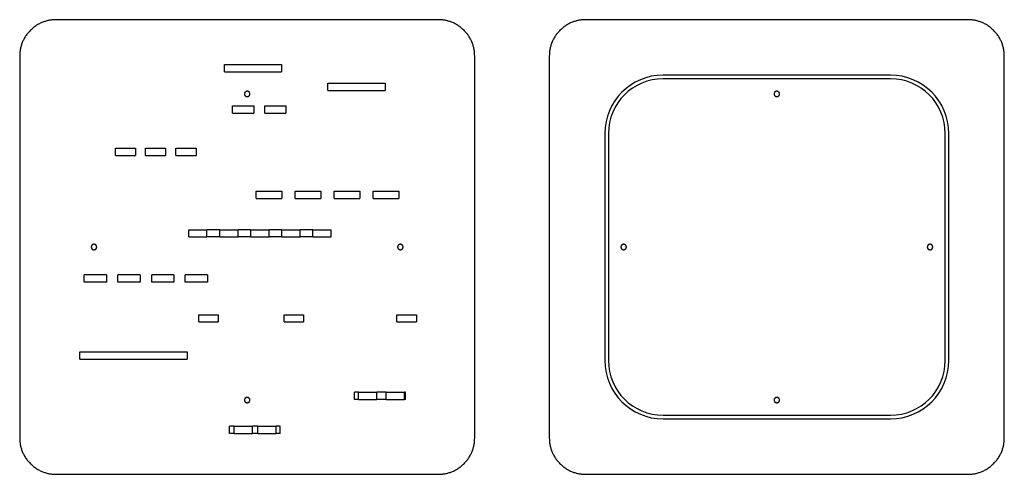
# Model space of a CAD drawing. Header units: millimetres. Extents: x -1027 to 10, y -136 to 147.
# Tile 2 of 2: x -531 to 10, y -125 to 125. Entities that reach past the tile are written whole.
import ezdxf

# ---------------------------------------------------------------- set-up
doc = ezdxf.new("R2010")
doc.units = ezdxf.units.MM
doc.header["$MEASUREMENT"] = 0
doc.layers.add('预设值', color=18, linetype='Continuous', true_color=0x000000)

msp = doc.modelspace()

# ---------------------------------------------------------------- linework, layer by layer
at = {"layer": '预设值'}
for p, q in [((-52.5, 92.5), (-177.5, 92.5)), ((-207.5, 62.5), (-207.5, -62.5)), ((-22.5, -62.5), (-22.5, 62.5)), ((-177.5, -92.5), (-52.5, -92.5))]:
    msp.add_line(p, q, dxfattribs=at)
for points in [[(-52.5, 94.5), (-177.5, 94.5)], [(-209.5, 62.5), (-209.5, -62.5)], [(-20.5, -62.5), (-20.5, 62.5)], [(-177.5, -94.5), (-52.5, -94.5)]]:
    msp.add_lwpolyline(points, dxfattribs=at)
for centre, radius, start, end in [((-177.5, 62.5), 32, 90, 180), ((-177.5, 62.5), 30, 90, 180), ((-52.5, 62.5), 32, 360, 90), ((-52.5, 62.5), 30, 360, 90), ((-177.5, -62.5), 32, 180, 270), ((-177.5, -62.5), 30, 180, 270), ((-52.5, -62.5), 32, 270, 360), ((-52.5, -62.5), 30, 270, 360)]:
    msp.add_arc(centre, radius, start, end, dxfattribs=at)
for points in [[(-511, 125, 6), (-531, 125, 6), (-531, 105, 6)], [(-281, 105, 6), (-281, 125, 6), (-301, 125, 6)], [(-220, 125, 6), (-240, 125, 6), (-240, 105, 6)], [(10, 105, 6), (10, 125, 6), (-10, 125, 6)], [(-531, -105, 6), (-531, -125, 6), (-511, -125, 6)], [(-301, -125, 6), (-281, -125, 6), (-281, -105, 6)], [(-240, -105, 6), (-240, -125, 6), (-220, -125, 6)], [(-10, -125, 6), (10, -125, 6), (10, -105, 6)]]:
    msp.add_rational_spline(points, [1, 0.707106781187, 1], degree=2, dxfattribs=at)
for points, degree in [([(-301, 125, 6), (-406, 125, 6), (-511, 125, 6)], 2), ([(-10, 125, 6), (-115, 125, 6), (-220, 125, 6)], 2), ([(-531, 105, 6), (-531, 0, 6), (-531, -105, 6)], 2), ([(-281, -105, 6), (-281, 0, 6), (-281, 105, 6)], 2), ([(-240, 105, 6), (-240, 0, 6), (-240, -105, 6)], 2), ([(10, -105, 6), (10, 0, 6), (10, 105, 6)], 2), ([(-418.48, 100.27, 6), (-402.8, 100.27, 6), (-387.12, 100.27, 6)], 2), ([(-418.48, 96.27, 6), (-418.48, 98.27, 6), (-418.48, 100.27, 6)], 2), ([(-387.12, 100.27, 6), (-387.12, 98.27, 6), (-387.12, 96.27, 6)], 2), ([(-418.48, 96.27, 6), (-402.8, 96.27, 6), (-387.12, 96.27, 6)], 2), ([(-361.62, 90.07, 6), (-345.95, 90.07, 6), (-330.27, 90.07, 6)], 2), ([(-361.62, 86.07, 6), (-361.62, 88.07, 6), (-361.62, 90.07, 6)], 2), ([(-330.27, 90.07, 6), (-330.27, 88.07, 6), (-330.27, 86.07, 6)], 2), ([(-361.62, 86.07, 6), (-345.95, 86.07, 6), (-330.27, 86.07, 6)], 2), ([(-413.99, 77.65, 6), (-408.21, 77.65, 6), (-402.43, 77.65, 6)], 2), ([(-413.99, 73.65, 6), (-413.99, 75.65, 6), (-413.99, 77.65, 6)], 2), ([(-402.43, 77.65, 6), (-402.43, 75.65, 6), (-402.43, 73.65, 6)], 2), ([(-396.35, 77.65, 6), (-390.57, 77.65, 6), (-384.79, 77.65, 6)], 2), ([(-396.35, 73.65, 6), (-396.35, 75.65, 6), (-396.35, 77.65, 6)], 2), ([(-384.79, 77.65, 6), (-384.79, 75.65, 6), (-384.79, 73.65, 6)], 2), ([(-413.99, 73.65, 6), (-408.21, 73.65, 6), (-402.43, 73.65, 6)], 2), ([(-396.35, 73.65, 6), (-390.57, 73.65, 6), (-384.79, 73.65, 6)], 2), ([(-478.38, 54.32, 6), (-472.9, 54.32, 6), (-467.42, 54.32, 6)], 2), ([(-478.38, 50.32, 6), (-478.38, 52.32, 6), (-478.38, 54.32, 6)], 2), ([(-467.42, 54.32, 6), (-467.42, 52.32, 6), (-467.42, 50.32, 6)], 2), ([(-461.8, 54.32, 6), (-456.32, 54.32, 6), (-450.84, 54.32, 6)], 2), ([(-461.8, 50.32, 6), (-461.8, 52.32, 6), (-461.8, 54.32, 6)], 2), ([(-450.84, 54.32, 6), (-450.84, 52.32, 6), (-450.84, 50.32, 6)], 2), ([(-445.23, 54.32, 6), (-439.67, 54.32, 6), (-434.12, 54.32, 6)], 2), ([(-445.23, 50.32, 6), (-445.23, 52.32, 6), (-445.23, 54.32, 6)], 2), ([(-434.12, 54.32, 6), (-434.12, 52.32, 6), (-434.12, 50.32, 6)], 2), ([(-478.38, 50.32, 6), (-472.9, 50.32, 6), (-467.42, 50.32, 6)], 2), ([(-461.8, 50.32, 6), (-456.32, 50.32, 6), (-450.84, 50.32, 6)], 2), ([(-445.23, 50.32, 6), (-439.67, 50.32, 6), (-434.12, 50.32, 6)], 2), ([(-401.05, 30.71, 6), (-394, 30.71, 6), (-386.95, 30.71, 6)], 2), ([(-401.05, 26.71, 6), (-401.05, 28.71, 6), (-401.05, 30.71, 6)], 2), ([(-386.95, 30.71, 6), (-386.95, 28.71, 6), (-386.95, 26.71, 6)], 2), ([(-379.72, 30.71, 6), (-372.67, 30.71, 6), (-365.62, 30.71, 6)], 2), ([(-379.72, 26.71, 6), (-379.72, 28.71, 6), (-379.72, 30.71, 6)], 2), ([(-365.62, 30.71, 6), (-365.62, 28.71, 6), (-365.62, 26.71, 6)], 2), ([(-358.21, 30.71, 6), (-351.16, 30.71, 6), (-344.12, 30.71, 6)], 2), ([(-358.21, 26.71, 6), (-358.21, 28.71, 6), (-358.21, 30.71, 6)], 2), ([(-344.12, 30.71, 6), (-344.12, 28.71, 6), (-344.12, 26.71, 6)], 2), ([(-336.79, 30.71, 6), (-329.74, 30.71, 6), (-322.69, 30.71, 6)], 2), ([(-336.79, 26.71, 6), (-336.79, 28.71, 6), (-336.79, 30.71, 6)], 2), ([(-322.69, 30.71, 6), (-322.69, 28.71, 6), (-322.69, 26.71, 6)], 2), ([(-401.05, 26.71, 6), (-394, 26.71, 6), (-386.95, 26.71, 6)], 2), ([(-379.72, 26.71, 6), (-372.67, 26.71, 6), (-365.62, 26.71, 6)], 2), ([(-358.21, 26.71, 6), (-351.16, 26.71, 6), (-344.12, 26.71, 6)], 2), ([(-336.79, 26.71, 6), (-329.74, 26.71, 6), (-322.69, 26.71, 6)], 2), ([(-438.15, 9.5, 6), (-433.15, 9.5, 6), (-428.15, 9.5, 6)], 2), ([(-438.15, 5.5, 6), (-438.15, 7.5, 6), (-438.15, 9.5, 6)], 2), ([(-438.15, 5.5, 6), (-433.15, 5.5, 6), (-428.15, 5.5, 6)], 2), ([(-421.05, 9.5, 6), (-424.6, 9.5, 6), (-428.15, 9.5, 6)], 2), ([(-428.15, 5.5, 6), (-428.15, 7.5, 6), (-428.15, 9.5, 6)], 2), ([(-421.05, 5.5, 6), (-424.6, 5.5, 6), (-428.15, 5.5, 6)], 2), ([(-421.05, 9.5, 6), (-416.05, 9.5, 6), (-411.05, 9.5, 6)], 2), ([(-421.05, 5.5, 6), (-421.05, 7.5, 6), (-421.05, 9.5, 6)], 2), ([(-421.05, 5.5, 6), (-416.05, 5.5, 6), (-411.05, 5.5, 6)], 2), ([(-404.01, 9.5, 6), (-407.53, 9.5, 6), (-411.05, 9.5, 6)], 2), ([(-411.05, 5.5, 6), (-411.05, 7.5, 6), (-411.05, 9.5, 6)], 2), ([(-404.01, 5.5, 6), (-407.53, 5.5, 6), (-411.05, 5.5, 6)], 2), ([(-404.01, 9.5, 6), (-399.01, 9.5, 6), (-394.01, 9.5, 6)], 2), ([(-404.01, 5.5, 6), (-404.01, 7.5, 6), (-404.01, 9.5, 6)], 2), ([(-404.01, 5.5, 6), (-399.01, 5.5, 6), (-394.01, 5.5, 6)], 2), ([(-386.98, 9.5, 6), (-390.5, 9.5, 6), (-394.01, 9.5, 6)], 2), ([(-394.01, 5.5, 6), (-394.01, 7.5, 6), (-394.01, 9.5, 6)], 2), ([(-386.98, 5.5, 6), (-390.5, 5.5, 6), (-394.01, 5.5, 6)], 2), ([(-386.98, 9.5, 6), (-381.98, 9.5, 6), (-376.98, 9.5, 6)], 2), ([(-386.98, 5.5, 6), (-386.98, 7.5, 6), (-386.98, 9.5, 6)], 2), ([(-386.98, 5.5, 6), (-381.98, 5.5, 6), (-376.98, 5.5, 6)], 2), ([(-369.89, 9.5, 6), (-373.43, 9.5, 6), (-376.98, 9.5, 6)], 2), ([(-376.98, 5.5, 6), (-376.98, 7.5, 6), (-376.98, 9.5, 6)], 2), ([(-369.89, 5.5, 6), (-373.43, 5.5, 6), (-376.98, 5.5, 6)], 2), ([(-369.89, 9.5, 6), (-364.89, 9.5, 6), (-359.89, 9.5, 6)], 2), ([(-369.89, 5.5, 6), (-369.89, 7.5, 6), (-369.89, 9.5, 6)], 2), ([(-369.89, 5.5, 6), (-364.89, 5.5, 6), (-359.89, 5.5, 6)], 2), ([(-359.89, 5.5, 6), (-359.89, 7.5, 6), (-359.89, 9.5, 6)], 2), ([(-483.34, -15.34, 6), (-489.42, -15.34, 6), (-495.51, -15.34, 6)], 2), ([(-495.51, -19.34, 6), (-495.51, -17.34, 6), (-495.51, -15.34, 6)], 2), ([(-483.34, -15.34, 6), (-483.34, -17.34, 6), (-483.34, -19.34, 6)], 2), ([(-464.84, -15.34, 6), (-470.93, -15.34, 6), (-477.01, -15.34, 6)], 2), ([(-477.01, -19.34, 6), (-477.01, -17.34, 6), (-477.01, -15.34, 6)], 2), ([(-464.84, -15.34, 6), (-464.84, -17.34, 6), (-464.84, -19.34, 6)], 2), ([(-446.27, -15.34, 6), (-452.36, -15.34, 6), (-458.44, -15.34, 6)], 2), ([(-458.44, -19.34, 6), (-458.44, -17.34, 6), (-458.44, -15.34, 6)], 2), ([(-446.27, -15.34, 6), (-446.27, -17.34, 6), (-446.27, -19.34, 6)], 2), ([(-427.86, -15.34, 6), (-433.94, -15.34, 6), (-440.03, -15.34, 6)], 2), ([(-440.03, -19.34, 6), (-440.03, -17.34, 6), (-440.03, -15.34, 6)], 2), ([(-427.86, -15.34, 6), (-427.86, -17.34, 6), (-427.86, -19.34, 6)], 2), ([(-483.34, -19.34, 6), (-489.42, -19.34, 6), (-495.51, -19.34, 6)], 2), ([(-464.84, -19.34, 6), (-470.93, -19.34, 6), (-477.01, -19.34, 6)], 2), ([(-446.27, -19.34, 6), (-452.36, -19.34, 6), (-458.44, -19.34, 6)], 2), ([(-427.86, -19.34, 6), (-433.94, -19.34, 6), (-440.03, -19.34, 6)], 2), ([(-432.63, -37.24, 6), (-427.28, -37.24, 6), (-421.92, -37.24, 6)], 2), ([(-432.63, -41.24, 6), (-432.63, -39.24, 6), (-432.63, -37.24, 6)], 2), ([(-421.92, -37.24, 6), (-421.92, -39.24, 6), (-421.92, -41.24, 6)], 2), ([(-385.7, -37.24, 6), (-380.34, -37.24, 6), (-374.98, -37.24, 6)], 2), ([(-385.7, -41.24, 6), (-385.7, -39.24, 6), (-385.7, -37.24, 6)], 2), ([(-374.98, -37.24, 6), (-374.98, -39.24, 6), (-374.98, -41.24, 6)], 2), ([(-323.69, -37.24, 6), (-318.33, -37.24, 6), (-312.97, -37.24, 6)], 2), ([(-323.69, -41.24, 6), (-323.69, -39.24, 6), (-323.69, -37.24, 6)], 2), ([(-312.97, -37.24, 6), (-312.97, -39.24, 6), (-312.97, -41.24, 6)], 2), ([(-432.63, -41.24, 6), (-427.28, -41.24, 6), (-421.92, -41.24, 6)], 2), ([(-385.7, -41.24, 6), (-380.34, -41.24, 6), (-374.98, -41.24, 6)], 2), ([(-323.69, -41.24, 6), (-318.33, -41.24, 6), (-312.97, -41.24, 6)], 2), ([(-498.01, -57.68, 6), (-468.46, -57.68, 6), (-438.92, -57.68, 6)], 2), ([(-498.01, -61.68, 6), (-498.01, -59.68, 6), (-498.01, -57.68, 6)], 2), ([(-438.92, -57.68, 6), (-438.92, -59.68, 6), (-438.92, -61.68, 6)], 2), ([(-498.01, -61.68, 6), (-468.46, -61.68, 6), (-438.92, -61.68, 6)], 2), ([(-344.78, -79.9, 6), (-345.52, -79.9, 6), (-346.25, -79.9, 6), (-346.98, -79.9, 6)], 3), ([(-346.98, -83.9, 6), (-346.98, -81.9, 6), (-346.98, -79.9, 6)], 2), ([(-344.78, -79.9, 6), (-339.78, -79.9, 6), (-334.78, -79.9, 6)], 2), ([(-344.78, -83.9, 6), (-344.78, -81.9, 6), (-344.78, -79.9, 6)], 2), ([(-329.65, -79.9, 6), (-331.36, -79.9, 6), (-333.07, -79.9, 6), (-334.78, -79.9, 6)], 3), ([(-334.78, -83.9, 6), (-334.78, -81.9, 6), (-334.78, -79.9, 6)], 2), ([(-329.65, -79.9, 6), (-324.65, -79.9, 6), (-319.65, -79.9, 6)], 2), ([(-329.65, -83.9, 6), (-329.65, -81.9, 6), (-329.65, -79.9, 6)], 2), ([(-318.97, -79.9, 6), (-319.2, -79.9, 6), (-319.43, -79.9, 6), (-319.65, -79.9, 6)], 3), ([(-319.65, -83.9, 6), (-319.65, -81.9, 6), (-319.65, -79.9, 6)], 2), ([(-318.97, -83.9, 6), (-318.97, -81.9, 6), (-318.97, -79.9, 6)], 2), ([(-344.78, -83.9, 6), (-345.52, -83.9, 6), (-346.25, -83.9, 6), (-346.98, -83.9, 6)], 3), ([(-344.78, -83.9, 6), (-339.78, -83.9, 6), (-334.78, -83.9, 6)], 2), ([(-329.65, -83.9, 6), (-331.36, -83.9, 6), (-333.07, -83.9, 6), (-334.78, -83.9, 6)], 3), ([(-329.65, -83.9, 6), (-324.65, -83.9, 6), (-319.65, -83.9, 6)], 2), ([(-318.97, -83.9, 6), (-319.2, -83.9, 6), (-319.43, -83.9, 6), (-319.65, -83.9, 6)], 3), ([(-413.07, -98.51, 6), (-413.92, -98.51, 6), (-414.78, -98.51, 6), (-415.63, -98.51, 6)], 3), ([(-415.63, -102.51, 6), (-415.63, -100.51, 6), (-415.63, -98.51, 6)], 2), ([(-413.07, -102.51, 6), (-413.92, -102.51, 6), (-414.78, -102.51, 6), (-415.63, -102.51, 6)], 3), ([(-413.07, -98.51, 6), (-408.07, -98.51, 6), (-403.07, -98.51, 6)], 2), ([(-413.07, -102.51, 6), (-413.07, -100.51, 6), (-413.07, -98.51, 6)], 2), ([(-413.07, -102.51, 6), (-408.07, -102.51, 6), (-403.07, -102.51, 6)], 2), ([(-400.08, -98.51, 6), (-401.07, -98.51, 6), (-402.07, -98.51, 6), (-403.07, -98.51, 6)], 3), ([(-403.07, -102.51, 6), (-403.07, -100.51, 6), (-403.07, -98.51, 6)], 2), ([(-400.08, -102.51, 6), (-401.07, -102.51, 6), (-402.07, -102.51, 6), (-403.07, -102.51, 6)], 3), ([(-400.08, -98.51, 6), (-395.08, -98.51, 6), (-390.08, -98.51, 6)], 2), ([(-400.08, -102.51, 6), (-400.08, -100.51, 6), (-400.08, -98.51, 6)], 2), ([(-400.08, -102.51, 6), (-395.08, -102.51, 6), (-390.08, -102.51, 6)], 2), ([(-387.96, -98.51, 6), (-388.67, -98.51, 6), (-389.37, -98.51, 6), (-390.08, -98.51, 6)], 3), ([(-390.08, -102.51, 6), (-390.08, -100.51, 6), (-390.08, -98.51, 6)], 2), ([(-387.96, -102.51, 6), (-388.67, -102.51, 6), (-389.37, -102.51, 6), (-390.08, -102.51, 6)], 3), ([(-387.96, -102.51, 6), (-387.96, -100.51, 6), (-387.96, -98.51, 6)], 2), ([(-511, -125, 6), (-406, -125, 6), (-301, -125, 6)], 2), ([(-220, -125, 6), (-115, -125, 6), (-10, -125, 6)], 2)]:
    msp.add_open_spline(points, degree=degree, dxfattribs=at)
for points, weights, knots in [([(-404.5, 84.17, 6), (-404.5, 82.67, 6), (-406, 82.67, 6), (-407.5, 82.67, 6), (-407.5, 84.17, 6), (-407.5, 85.67, 6), (-406, 85.67, 6), (-404.5, 85.67, 6), (-404.5, 84.17, 6)], [1, 0.707106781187, 1, 0.707106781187, 1, 0.707106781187, 1, 0.707106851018, 0.999999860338], [-9.424778, -9.424778, -9.424778, -7.068583, -7.068583, -4.712389, -4.712389, -2.356194, -2.356194, 0, 0, 0]), ([(-113.5, 84.17, 6), (-113.5, 82.67, 6), (-115, 82.67, 6), (-116.5, 82.67, 6), (-116.5, 84.17, 6), (-116.5, 85.67, 6), (-115, 85.67, 6), (-113.5, 85.67, 6), (-113.5, 84.17, 6)], [0.999999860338, 0.707106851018, 1, 0.707106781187, 1, 0.707106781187, 1, 0.707106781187, 1], [-9.424778, -9.424778, -9.424778, -7.068584, -7.068584, -4.712389, -4.712389, -2.356195, -2.356195, 0, 0, 0]), ([(-488.67, 0, 6), (-488.67, -1.5, 6), (-490.17, -1.5, 6), (-491.67, -1.5, 6), (-491.67, 0, 6), (-491.67, 1.5, 6), (-490.17, 1.5, 6), (-488.67, 1.5, 6), (-488.67, 0, 6)], [1, 0.707106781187, 1, 0.707106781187, 1, 0.707106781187, 1, 0.707106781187, 1], [-9.424778, -9.424778, -9.424778, -7.068583, -7.068583, -4.712389, -4.712389, -2.356194, -2.356194, 0, 0, 0]), ([(-320.33, 0, 6), (-320.33, -1.5, 6), (-321.83, -1.5, 6), (-323.33, -1.5, 6), (-323.33, 0, 6), (-323.33, 1.5, 6), (-321.83, 1.5, 6), (-320.33, 1.5, 6), (-320.33, 0, 6)], [0.999999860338, 0.707106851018, 1, 0.707106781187, 1, 0.707106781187, 1, 0.707106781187, 1], [-9.424778, -9.424778, -9.424778, -7.068584, -7.068584, -4.712389, -4.712389, -2.356195, -2.356195, 0, 0, 0]), ([(-197.67, 0, 6), (-197.67, -1.5, 6), (-199.17, -1.5, 6), (-200.67, -1.5, 6), (-200.67, 0, 6), (-200.67, 1.5, 6), (-199.17, 1.5, 6), (-197.67, 1.5, 6), (-197.67, 0, 6)], [0.999999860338, 0.707106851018, 1, 0.707106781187, 1, 0.707106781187, 1, 0.707106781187, 1], [-9.424778, -9.424778, -9.424778, -7.068584, -7.068584, -4.712389, -4.712389, -2.356195, -2.356195, 0, 0, 0]), ([(-29.33, 0, 6), (-29.33, -1.5, 6), (-30.83, -1.5, 6), (-32.33, -1.5, 6), (-32.33, 0, 6), (-32.33, 1.5, 6), (-30.83, 1.5, 6), (-29.33, 1.5, 6), (-29.33, 0, 6)], [0.999999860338, 0.707106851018, 1, 0.707106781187, 1, 0.707106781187, 1, 0.707106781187, 1], [-9.424778, -9.424778, -9.424778, -7.068584, -7.068584, -4.712389, -4.712389, -2.356195, -2.356195, 0, 0, 0]), ([(-404.5, -84.17, 6), (-404.5, -85.67, 6), (-406, -85.67, 6), (-407.5, -85.67, 6), (-407.5, -84.17, 6), (-407.5, -82.67, 6), (-406, -82.67, 6), (-404.5, -82.67, 6), (-404.5, -84.17, 6)], [1, 0.707106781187, 1, 0.707106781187, 1, 0.707106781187, 1, 0.707106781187, 1], [-9.424778, -9.424778, -9.424778, -7.068583, -7.068583, -4.712389, -4.712389, -2.356194, -2.356194, 0, 0, 0]), ([(-113.5, -84.17, 6), (-113.5, -85.67, 6), (-115, -85.67, 6), (-116.5, -85.67, 6), (-116.5, -84.17, 6), (-116.5, -82.67, 6), (-115, -82.67, 6), (-113.5, -82.67, 6), (-113.5, -84.17, 6)], [0.999999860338, 0.707106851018, 1, 0.707106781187, 1, 0.707106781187, 1, 0.707106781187, 1], [-9.424778, -9.424778, -9.424778, -7.068584, -7.068584, -4.712389, -4.712389, -2.356195, -2.356195, 0, 0, 0])]:
    msp.add_rational_spline(points, weights, degree=2, knots=knots, dxfattribs=at)

doc.saveas('drawing.dxf')
